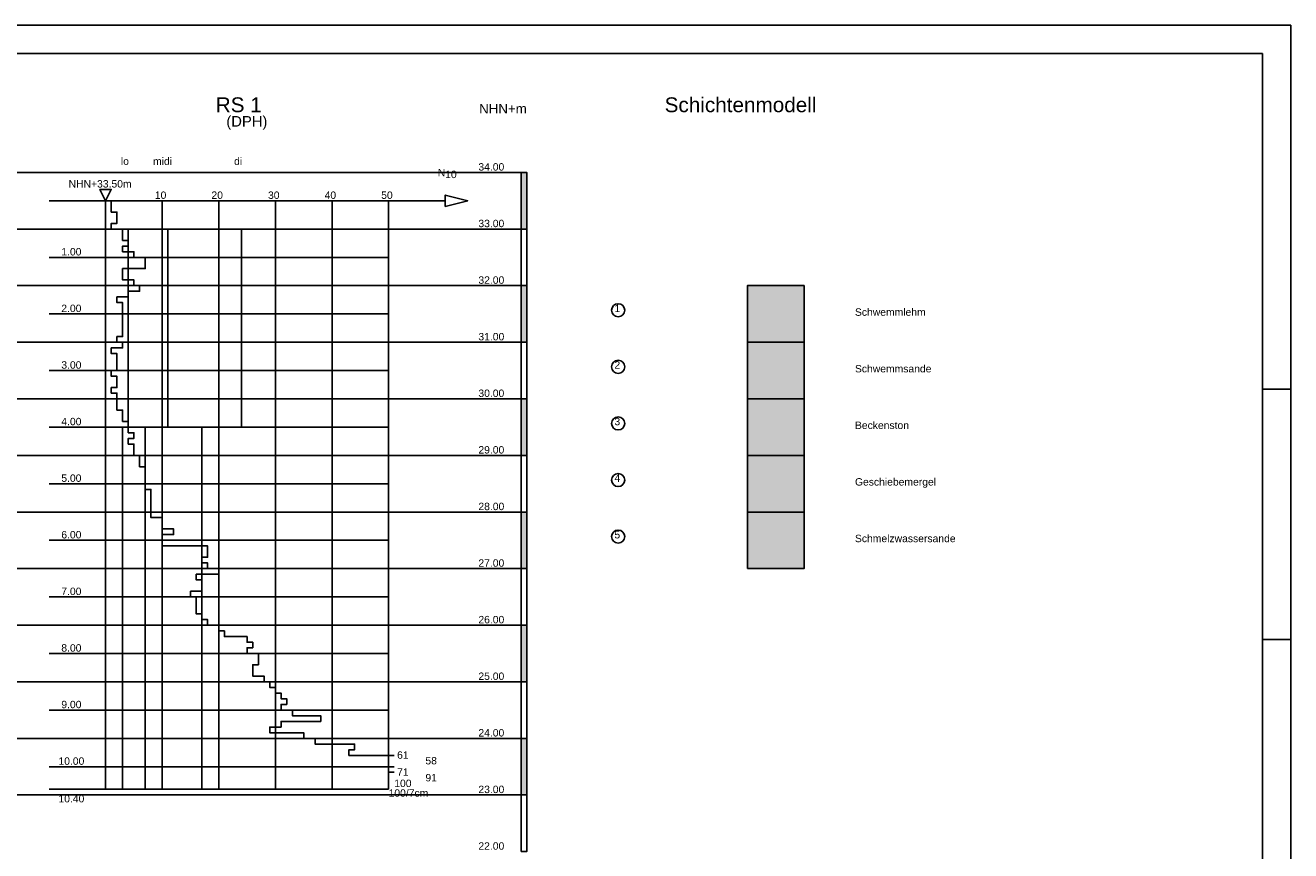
# Model space of a CAD drawing. Extents: x 20 to 841, y 890 to 1189.
# Tile 50 of 50: x 617 to 841, y 1043 to 1189. Entities that reach past the tile are written whole.
import ezdxf

# ---------------------------------------------------------------- set-up
doc = ezdxf.new("R2010")
doc.units = 0
doc.linetypes.add('GESTRICHELT', pattern=[0])
doc.styles.add('Arial', font='Arial')

msp = doc.modelspace()

# ---------------------------------------------------------------- linework, layer by layer
at = {"layer": 'WBBlatt', "color": 7, "linetype": 'CONTINUOUS'}
for points in [[(20, 1189), (821, 1189)], [(821, 1189), (841, 1189)], [(841, 910.454), (841, 1189)], [(25, 895.454), (25, 1184), (836, 1184), (836, 895.454), (25, 895.454)], [(836, 1124.73), (841, 1124.73)], [(836, 1080.45), (841, 1080.45)]]:
    msp.add_lwpolyline(points, dxfattribs=at)
at = {"layer": 'WBExSyTx', "color": 7, "linetype": 'CONTINUOUS'}
for centre in [(722.154, 1138.65), (722.154, 1128.65), (722.154, 1118.65), (722.154, 1108.65), (722.154, 1098.65)]:
    msp.add_circle(centre, 1.154, dxfattribs=at)
at = {"layer": 'WBMassGr', "color": 7, "linetype": 'CONTINUOUS'}
for points in [[(46, 1163), (705, 1163)], [(695, 1163), (705, 1163)], [(46, 1153), (705, 1153)], [(695, 1153), (705, 1153)], [(46, 1143), (705, 1143)], [(695, 1143), (705, 1143)], [(46, 1133), (705, 1133)], [(695, 1133), (705, 1133)], [(46, 1123), (705, 1123)], [(695, 1123), (705, 1123)], [(46, 1113), (705, 1113)], [(695, 1113), (705, 1113)], [(46, 1103), (705, 1103)], [(695, 1103), (705, 1103)], [(46, 1093), (705, 1093)], [(695, 1093), (705, 1093)], [(46, 1083), (705, 1083)], [(695, 1083), (705, 1083)], [(46, 1073), (705, 1073)], [(695, 1073), (705, 1073)], [(46, 1063), (705, 1063)], [(695, 1063), (705, 1063)], [(46, 1053), (705, 1053)], [(695, 1053), (705, 1053)]]:
    msp.add_lwpolyline(points, dxfattribs=at)
at = {"layer": 'WBMassGr', "color": 1, "linetype": 'CONTINUOUS'}
for points in [[(705, 1153), (705, 1163), (706, 1163), (706, 1153), (705, 1153)], [(705, 1143), (705, 1153), (706, 1153), (706, 1143), (705, 1143)], [(705, 1133), (705, 1143), (706, 1143), (706, 1133), (705, 1133)], [(705, 1123), (705, 1133), (706, 1133), (706, 1123), (705, 1123)], [(705, 1113), (705, 1123), (706, 1123), (706, 1113), (705, 1113)], [(705, 1103), (705, 1113), (706, 1113), (706, 1103), (705, 1103)], [(705, 1093), (705, 1103), (706, 1103), (706, 1093), (705, 1093)], [(705, 1083), (705, 1093), (706, 1093), (706, 1083), (705, 1083)], [(705, 1073), (705, 1083), (706, 1083), (706, 1073), (705, 1073)], [(705, 1063), (705, 1073), (706, 1073), (706, 1063), (705, 1063)], [(705, 1053), (705, 1063), (706, 1063), (706, 1053), (705, 1053)], [(705, 1043), (705, 1053), (706, 1053), (706, 1043), (705, 1043)]]:
    msp.add_lwpolyline(points, dxfattribs=at)
for points in [[(705, 1153), (705, 1163), (706, 1153), (706, 1163)], [(705, 1133), (705, 1143), (706, 1133), (706, 1143)], [(705, 1113), (705, 1123), (706, 1113), (706, 1123)], [(705, 1093), (705, 1103), (706, 1093), (706, 1103)], [(705, 1073), (705, 1083), (706, 1073), (706, 1083)], [(705, 1053), (705, 1063), (706, 1053), (706, 1063)]]:
    msp.add_solid(points, dxfattribs=at)
at = {"layer": 'WBObjGr', "color": 7, "linetype": 'CONTINUOUS'}
for points in [[(631.587, 1158), (630.587, 1160), (632.587, 1160), (631.587, 1158)], [(691.587, 1157), (691.587, 1159), (695.587, 1158), (691.587, 1157)], [(621.587, 1158), (681.587, 1158)], [(631.587, 1158), (691.587, 1158)], [(631.587, 1158), (631.587, 1054)], [(641.587, 1158), (641.587, 1054)], [(651.587, 1158), (651.587, 1054)], [(661.587, 1158), (661.587, 1054)], [(671.587, 1158), (671.587, 1054)], [(681.587, 1158), (681.587, 1054)], [(621.587, 1148), (681.587, 1148)], [(745, 1143), (745, 1093)], [(755, 1143), (755, 1093)], [(621.587, 1138), (681.587, 1138)], [(748, 1133), (745, 1133)], [(621.587, 1128), (681.587, 1128)], [(748, 1123), (745, 1123)], [(621.587, 1118), (681.587, 1118)], [(748, 1113), (745, 1113)], [(621.587, 1108), (681.587, 1108)], [(748, 1103), (745, 1103)], [(621.587, 1098), (681.587, 1098)], [(748, 1093), (745, 1093)], [(621.587, 1088), (681.587, 1088)], [(621.587, 1078), (681.587, 1078)], [(621.587, 1068), (681.587, 1068)], [(621.587, 1058), (681.587, 1058)], [(621.587, 1054), (681.587, 1054)]]:
    msp.add_lwpolyline(points, dxfattribs=at)
at = {"layer": 'WBObjGr', "color": 1, "linetype": 'CONTINUOUS'}
for points in [[(631.587, 1158), (632.587, 1158), (632.587, 1157), (632.587, 1157), (632.587, 1156), (633.587, 1156), (633.587, 1155), (633.587, 1155), (633.587, 1154), (632.587, 1154), (632.587, 1153), (634.587, 1153), (634.587, 1152), (634.587, 1152), (634.587, 1151), (635.587, 1151), (635.587, 1150), (634.587, 1150), (634.587, 1149), (636.587, 1149), (636.587, 1148), (638.587, 1148), (638.587, 1147), (638.587, 1147), (638.587, 1146), (634.587, 1146), (634.587, 1145), (634.587, 1145), (634.587, 1144), (636.587, 1144), (636.587, 1143), (637.587, 1143), (637.587, 1142), (635.587, 1142), (635.587, 1141), (633.587, 1141), (633.587, 1140), (634.587, 1140), (634.587, 1139), (634.587, 1139), (634.587, 1138), (634.587, 1138), (634.587, 1137), (634.587, 1137), (634.587, 1136), (634.587, 1136), (634.587, 1135), (634.587, 1135), (634.587, 1134), (633.587, 1134), (633.587, 1133), (634.587, 1133), (634.587, 1132), (632.587, 1132), (632.587, 1131), (633.587, 1131), (633.587, 1130), (633.587, 1130), (633.587, 1129), (633.587, 1129), (633.587, 1128), (632.587, 1128), (632.587, 1127), (633.587, 1127), (633.587, 1126), (633.587, 1126), (633.587, 1125), (632.587, 1125), (632.587, 1124), (633.587, 1124), (633.587, 1123), (633.587, 1123), (633.587, 1122), (633.587, 1122), (633.587, 1121), (634.587, 1121), (634.587, 1120), (634.587, 1120), (634.587, 1119), (635.587, 1119), (635.587, 1118), (635.587, 1118), (635.587, 1117), (636.587, 1117), (636.587, 1116), (635.587, 1116), (635.587, 1115), (636.587, 1115), (636.587, 1114), (636.587, 1114), (636.587, 1113), (637.587, 1113), (637.587, 1112), (637.587, 1112), (637.587, 1111), (638.587, 1111), (638.587, 1110), (638.587, 1110), (638.587, 1109), (638.587, 1109), (638.587, 1108), (638.587, 1108), (638.587, 1107), (639.587, 1107), (639.587, 1106), (639.587, 1106), (639.587, 1105), (639.587, 1105), (639.587, 1104), (639.587, 1104), (639.587, 1103), (639.587, 1103), (639.587, 1102), (641.587, 1102), (641.587, 1101), (641.587, 1101), (641.587, 1100), (643.587, 1100), (643.587, 1099), (641.587, 1099), (641.587, 1098), (641.587, 1098), (641.587, 1097), (649.587, 1097), (649.587, 1096), (649.587, 1096), (649.587, 1095), (648.587, 1095), (648.587, 1094), (649.587, 1094), (649.587, 1093), (651.587, 1093), (651.587, 1092), (647.587, 1092), (647.587, 1091), (648.587, 1091), (648.587, 1090), (648.587, 1090), (648.587, 1089), (646.587, 1089), (646.587, 1088), (647.587, 1088), (647.587, 1087), (647.587, 1087), (647.587, 1086), (647.587, 1086), (647.587, 1085), (648.587, 1085), (648.587, 1084), (649.587, 1084), (649.587, 1083), (651.587, 1083), (651.587, 1082), (652.587, 1082), (652.587, 1081), (656.587, 1081), (656.587, 1080), (657.587, 1080), (657.587, 1079), (656.587, 1079), (656.587, 1078), (658.587, 1078), (658.587, 1077), (658.587, 1077), (658.587, 1076), (657.587, 1076), (657.587, 1075), (657.587, 1075), (657.587, 1074), (659.587, 1074), (659.587, 1073), (660.587, 1073), (660.587, 1072), (661.587, 1072), (661.587, 1071), (662.587, 1071), (662.587, 1070), (663.587, 1070), (663.587, 1069), (662.587, 1069), (662.587, 1068), (664.587, 1068), (664.587, 1067), (669.587, 1067), (669.587, 1066), (662.587, 1066), (662.587, 1065), (660.587, 1065), (660.587, 1064), (666.587, 1064), (666.587, 1063), (668.587, 1063), (668.587, 1062), (675.587, 1062), (675.587, 1061), (674.587, 1061), (674.587, 1060), (682.587, 1060)], [(682.587, 1058), (681.587, 1058), (681.587, 1057), (682.587, 1057)]]:
    msp.add_lwpolyline(points, dxfattribs=at)
at = {"layer": 'WBObjGr', "color": 5, "linetype": 'GESTRICHELT'}
for points in [[(635.587, 1153), (635.587, 1118), (634.587, 1118), (634.587, 1054)], [(642.587, 1153), (642.587, 1118), (638.587, 1118), (638.587, 1054)], [(655.587, 1153), (655.587, 1118), (648.587, 1118), (648.587, 1054)]]:
    msp.add_lwpolyline(points, dxfattribs=at)
at = {"layer": 'WBObjSy', "color": 7, "linetype": 'CONTINUOUS'}
for points in [[(745, 1133), (745, 1143), (755, 1143), (755, 1133), (745, 1133)], [(745, 1123), (745, 1133), (755, 1133), (755, 1123), (745, 1123)], [(745, 1113), (745, 1123), (755, 1123), (755, 1113), (745, 1113)], [(745, 1103), (745, 1113), (755, 1113), (755, 1103), (745, 1103)], [(745, 1093), (745, 1103), (755, 1103), (755, 1093), (745, 1093)]]:
    msp.add_lwpolyline(points, dxfattribs=at)
at = {"layer": 'WBObjSy', "color": 62, "linetype": 'CONTINUOUS'}
msp.add_solid([(745, 1133), (745, 1143), (755, 1133), (755, 1143)], dxfattribs=at)
at = {"layer": 'WBObjSy', "color": 241, "linetype": 'CONTINUOUS'}
msp.add_solid([(745, 1123), (745, 1133), (755, 1123), (755, 1133)], dxfattribs=at)
at = {"layer": 'WBObjSy', "color": 130, "linetype": 'CONTINUOUS'}
msp.add_solid([(745, 1113), (745, 1123), (755, 1113), (755, 1123)], dxfattribs=at)
at = {"layer": 'WBObjSy', "color": 5, "linetype": 'CONTINUOUS'}
msp.add_solid([(745, 1103), (745, 1113), (755, 1103), (755, 1113)], dxfattribs=at)
at = {"layer": 'WBObjSy', "color": 30, "linetype": 'CONTINUOUS'}
msp.add_solid([(745, 1093), (745, 1103), (755, 1093), (755, 1103)], dxfattribs=at)

# ---------------------------------------------------------------- texts
at = {"layer": 'WBExSyTx', "color": 7, "style": 'Arial'}
for s, p in [('1 ', (721.5, 1138.33)), ('2 ', (721.5, 1128.33)), ('3 ', (721.5, 1118.33)), ('4 ', (721.5, 1108.33)), ('5 ', (721.5, 1098.33))]:
    msp.add_text(s, height=1.3088, dxfattribs=at).set_placement(p)
at = {"layer": 'WBMassTx', "color": 7, "style": 'Arial'}
for s, height, p in [('NHN+m', 1.6827, (697.586, 1173.42)), ('34.00', 1.3088, (697.456, 1163.33)), ('33.00', 1.3088, (697.456, 1153.33)), ('32.00', 1.3088, (697.456, 1143.33)), ('31.00', 1.3088, (697.456, 1133.33)), ('30.00', 1.3088, (697.456, 1123.33)), ('29.00', 1.3088, (697.456, 1113.33)), ('28.00', 1.3088, (697.456, 1103.33)), ('27.00', 1.3088, (697.456, 1093.33)), ('26.00', 1.3088, (697.456, 1083.33)), ('25.00', 1.3088, (697.456, 1073.33)), ('24.00', 1.3088, (697.456, 1063.33)), ('23.00', 1.3088, (697.456, 1053.33)), ('22.00', 1.3088, (697.456, 1043.33))]:
    msp.add_text(s, height=height, dxfattribs=at).set_placement(p)
at = {"layer": 'WBObjGr', "color": 7, "style": 'Arial'}
for s, height, p in [('lo', 1.3088, (634.279, 1164.33)), ('midi', 1.3088, (639.97, 1164.33)), ('di', 1.3088, (654.279, 1164.33)), ('N', 1.309, (690.279, 1162.33)), ('10', 1.3088, (691.587, 1162)), ('NHN+33.50m', 1.3088, (625.043, 1160.33)), ('10', 1.3088, (640.279, 1158.33)), ('20', 1.3088, (650.279, 1158.33)), ('30', 1.3088, (660.279, 1158.33)), ('40', 1.3088, (670.279, 1158.33)), ('50', 1.3088, (680.279, 1158.33)), ('  1.00', 1.3088, (622.735, 1148.33)), ('  2.00', 1.3088, (622.735, 1138.33)), ('  3.00', 1.3088, (622.735, 1128.33)), ('  4.00', 1.3088, (622.735, 1118.33)), ('  5.00', 1.3088, (622.735, 1108.33)), ('  6.00', 1.3088, (622.735, 1098.33)), ('  7.00', 1.3088, (622.735, 1088.33)), ('  8.00', 1.3088, (622.735, 1078.33)), ('  9.00', 1.3088, (622.735, 1068.33)), (' 61', 1.3088, (682.587, 1059.4)), (' 10.00', 1.3088, (622.735, 1058.33)), (' 71', 1.3088, (682.587, 1056.4)), (' 58', 1.3088, (687.587, 1058.4)), ('100', 1.3088, (682.587, 1054.4)), (' 91', 1.3088, (687.587, 1055.4)), ('100/7cm', 1.3088, (681.587, 1052.69)), (' 10.40', 1.3088, (622.735, 1051.69))]:
    msp.add_text(s, height=height, dxfattribs=at).set_placement(p)
at = {"layer": 'WBObjTx', "color": 7, "style": 'Arial'}
for s, height, p in [('RS 1 ', 2.6176, (651.043, 1173.65)), ('Schichtenmodell', 2.61761, (730.368, 1173.65)), ('(DPH)', 1.8697, (652.913, 1171.1)), ('Schwemmlehm', 1.30881, (764, 1137.67)), ('Schwemmsande', 1.30881, (764, 1127.67)), ('Beckenston', 1.3088, (764, 1117.67)), ('Geschiebemergel', 1.30881, (764, 1107.67)), ('Schmelzwassersande', 1.30881, (764, 1097.67))]:
    msp.add_text(s, height=height, dxfattribs=at).set_placement(p)

doc.saveas('drawing.dxf')
